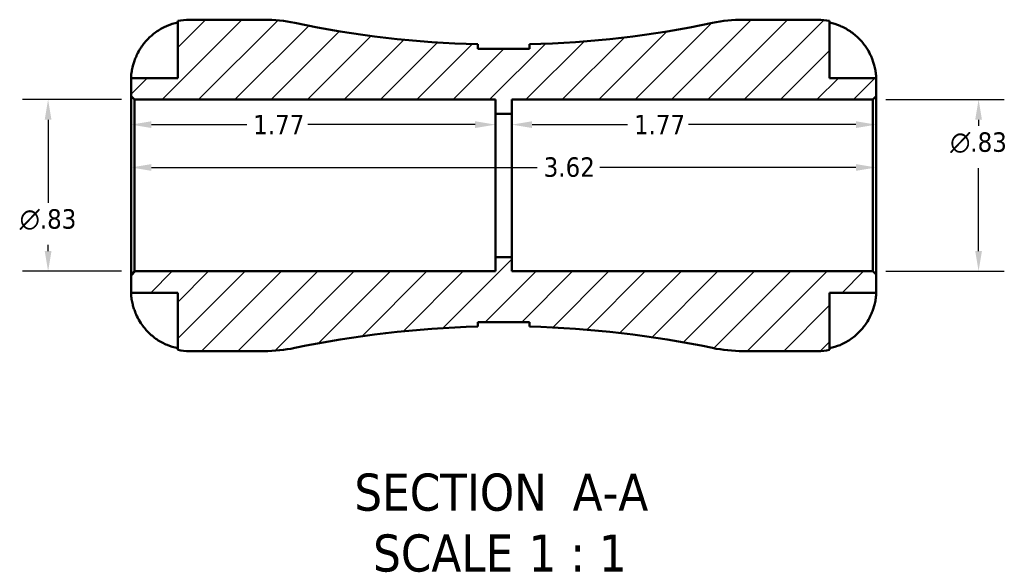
# Model space of a CAD drawing. Header units: inches. Extents: x 0.1 to 37.4, y -3.6 to 21.4.
# Tile 1 of 8: x 13.3 to 18.1, y -3.6 to -1. Entities that reach past the tile are written whole.
import ezdxf

# ---------------------------------------------------------------- set-up
doc = ezdxf.new("R2010")
doc.units = ezdxf.units.IN
doc.header["$MEASUREMENT"] = 0
for name, color, linetype, lineweight in [('Dimension (ANSI)', 7, 'Continuous', 25), ('Hatch (ANSI)', 7, 'Continuous', 18), ('Symbol (ANSI)', 7, 'Continuous', 25), ('Visible (ANSI)', 7, 'Continuous', 50)]:
    doc.layers.add(name, color=color, linetype=linetype, lineweight=lineweight)
doc.styles.add('Label Text (ANSI)', font='tahoma.ttf')
doc.styles.add('Note Text (ANSI)', font='tahoma.ttf')
doc.dimstyles.new('Default (ANSI)', dxfattribs={"dimtxt": 0.09448818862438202, "dimasz": 0.09842519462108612, "dimexe": 0.125, "dimexo": 0.0625, "dimgap": 0.03149606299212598, "dimtad": 0, "dimtih": 1, "dimtoh": 1, "dimrnd": 1e-08, "dimzin": 4, "dimdsep": 46, "dimtxsty": 'Note Text (ANSI)', "dimcen": 0.09, "dimdle": 0.3937007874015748, "dimclrd": 256, "dimclre": 256, "dimclrt": 5, "dimadec": 0, "dimazin": 1, "dimtfac": 1, "dimtofl": 0, "dimtmove": 0, "dimatfit": 3, "dimfxl": 1, "dimtolj": 1, "dimtzin": 4, "dimlwd": -1, "dimlwe": -1, "dimarcsym": 0})

# ---------------------------------------------------------------- blocks, each defined once
blk = doc.blocks.new('*D7')
at = {"layer": 'Defpoints', "color": 0, "transparency": 16777216}
for p in [(17.50693044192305, -1.672077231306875), (13.88693044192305, -1.75940011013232), (17.50693044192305, -1.75940011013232)]:
    blk.add_point(p, dxfattribs=at)
at = {"layer": 'Dimension (ANSI)', "transparency": 16777216}
for p, q in [((13.98535563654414, -1.672077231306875), (15.8602776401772, -1.672077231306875)), ((17.40850524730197, -1.672077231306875), (16.16358324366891, -1.672077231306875))]:
    blk.add_line(p, q, dxfattribs=at)
for points in [[(13.98535563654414, -1.655673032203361), (13.98535563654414, -1.688481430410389), (13.88693044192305, -1.672077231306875)], [(17.40850524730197, -1.655673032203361), (17.40850524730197, -1.688481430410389), (17.50693044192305, -1.672077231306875)]]:
    blk.add_solid(points, dxfattribs=at)
at = {"layer": 'Dimension (ANSI)', "color": 5, "transparency": 16777216, "insert": (15.89177370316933, -1.622865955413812), "char_height": 0.09448818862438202, "attachment_point": 1, "style": 'Note Text (ANSI)'}
blk.add_mtext('\\A1;3.62', dxfattribs=at)
blk = doc.blocks.new('*D8')
at = {"layer": 'Defpoints', "color": 0, "transparency": 16777216}
for p in [(15.73693044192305, -1.464111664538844), (15.73693044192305, -1.75940011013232), (17.50693044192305, -1.75940011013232)]:
    blk.add_point(p, dxfattribs=at)
at = {"layer": 'Dimension (ANSI)', "transparency": 16777216}
for p, q in [((15.83535563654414, -1.464111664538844), (16.29886298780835, -1.464111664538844)), ((17.40850524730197, -1.464111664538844), (16.59499789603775, -1.464111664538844))]:
    blk.add_line(p, q, dxfattribs=at)
for points in [[(15.83535563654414, -1.44770746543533), (15.83535563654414, -1.480515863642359), (15.73693044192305, -1.464111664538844)], [(17.40850524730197, -1.44770746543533), (17.40850524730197, -1.480515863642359), (17.50693044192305, -1.464111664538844)]]:
    blk.add_solid(points, dxfattribs=at)
at = {"layer": 'Dimension (ANSI)', "color": 5, "transparency": 16777216, "insert": (16.33035905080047, -1.416708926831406), "char_height": 0.09448818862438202, "attachment_point": 1, "style": 'Note Text (ANSI)'}
blk.add_mtext('\\A1;1.77', dxfattribs=at)
blk = doc.blocks.new('*D9')
at = {"layer": 'Defpoints', "color": 0, "transparency": 16777216}
for p in [(13.88693044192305, -1.464111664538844), (13.88693044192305, -1.75940011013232), (15.65693044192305, -1.75940011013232)]:
    blk.add_point(p, dxfattribs=at)
at = {"layer": 'Dimension (ANSI)', "transparency": 16777216}
for p, q in [((13.98535563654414, -1.464111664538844), (14.44886298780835, -1.464111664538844)), ((15.55850524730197, -1.464111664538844), (14.74499789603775, -1.464111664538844))]:
    blk.add_line(p, q, dxfattribs=at)
for points in [[(13.98535563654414, -1.44770746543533), (13.98535563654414, -1.480515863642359), (13.88693044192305, -1.464111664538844)], [(15.55850524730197, -1.44770746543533), (15.55850524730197, -1.480515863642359), (15.65693044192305, -1.464111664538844)]]:
    blk.add_solid(points, dxfattribs=at)
at = {"layer": 'Dimension (ANSI)', "color": 5, "transparency": 16777216, "insert": (14.48035905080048, -1.416708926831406), "char_height": 0.09448818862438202, "attachment_point": 1, "style": 'Note Text (ANSI)'}
blk.add_mtext('\\A1;1.77', dxfattribs=at)
blk = doc.blocks.new('*D10')
at = {"layer": 'Defpoints', "color": 0, "transparency": 16777216}
for p in [(17.49083044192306, -1.342077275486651), (18.00474741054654, -1.342077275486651), (17.49083044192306, -2.17672294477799)]:
    blk.add_point(p, dxfattribs=at)
at = {"layer": 'Dimension (ANSI)', "transparency": 16777216}
for p, q in [((17.55333044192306, -1.342077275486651), (18.12974741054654, -1.342077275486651)), ((18.00474741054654, -1.440502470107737), (18.00474741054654, -1.470085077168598)), ((18.00474741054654, -2.078297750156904), (18.00474741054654, -1.675261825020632)), ((17.55333044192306, -2.17672294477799), (18.12974741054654, -2.17672294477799))]:
    blk.add_line(p, q, dxfattribs=at)
for points in [[(17.98834321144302, -1.440502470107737), (18.02115160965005, -1.440502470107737), (18.00474741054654, -1.342077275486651)], [(17.98834321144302, -2.078297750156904), (18.02115160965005, -2.078297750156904), (18.00474741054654, -2.17672294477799)]]:
    blk.add_solid(points, dxfattribs=at)
at = {"layer": 'Dimension (ANSI)', "color": 5, "transparency": 16777216, "insert": (17.86676234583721, -1.501581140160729), "char_height": 0.09448818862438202, "attachment_point": 1, "style": 'Note Text (ANSI)'}
blk.add_mtext('\\A1;{\\fAIGDT|b0|i0;\\H0.0945;\\ln}\\fTahoma|b0|i0;\\H0.0945;.83', dxfattribs=at)
blk = doc.blocks.new('*D11')
at = {"layer": 'Defpoints', "color": 0, "transparency": 16777216}
for p in [(13.90303044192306, -1.342077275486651), (13.48337453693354, -2.17672294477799), (13.90303044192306, -2.17672294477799)]:
    blk.add_point(p, dxfattribs=at)
at = {"layer": 'Dimension (ANSI)', "transparency": 16777216}
for p, q in [((13.84053044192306, -1.342077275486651), (13.35837453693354, -1.342077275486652)), ((13.48337453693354, -1.440502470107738), (13.48337453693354, -1.843538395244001)), ((13.48337453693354, -2.078297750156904), (13.48337453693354, -2.048715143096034)), ((13.84053044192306, -2.17672294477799), (13.35837453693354, -2.17672294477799))]:
    blk.add_line(p, q, dxfattribs=at)
for points in [[(13.46697033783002, -1.440502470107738), (13.49977873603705, -1.440502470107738), (13.48337453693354, -1.342077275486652)], [(13.46697033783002, -2.078297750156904), (13.49977873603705, -2.078297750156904), (13.48337453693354, -2.17672294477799)]]:
    blk.add_solid(points, dxfattribs=at)
at = {"layer": 'Dimension (ANSI)', "color": 5, "transparency": 16777216, "insert": (13.34538947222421, -1.87503445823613), "char_height": 0.09448818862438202, "attachment_point": 1, "style": 'Note Text (ANSI)'}
blk.add_mtext('\\A1;{\\fAIGDT|b0|i0;\\H0.0945;\\ln}\\fTahoma|b0|i0;\\H0.0945;.83', dxfattribs=at)

msp = doc.modelspace()

# ---------------------------------------------------------------- hatches: boundary and pattern name
at = {"layer": 'Hatch (ANSI)'}
h = msp.add_hatch(dxfattribs=at)
h.set_pattern_fill('ANSI31', color=256, scale=0.9999999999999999, style=0)
h.set_pattern_definition([(45, (0, 0), (-0.08838834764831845, 0.08838834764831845), [])])
edge = h.paths.add_edge_path()
edge.add_ellipse((14.53321140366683, -1.84040011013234), major_axis=(0.7239999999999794, -2.447735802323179e-15), ratio=1, start_angle=270, end_angle=281.847868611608)
edge.add_ellipse((15.69693044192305, -7.387652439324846), major_axis=(4.838676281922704, 1.015071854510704), ratio=1, start_angle=79.60318612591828, end_angle=90, ccw=False)
edge.add_line((15.57173359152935, -2.445235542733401), (15.57173359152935, -2.42345325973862))
edge.add_line((15.57173359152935, -2.42345325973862), (15.82212729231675, -2.42345325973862))
edge.add_line((15.82212729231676, -2.42345325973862), (15.82212729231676, -2.445235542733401))
edge.add_ellipse((15.69693044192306, -7.387652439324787), major_axis=(4.942416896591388, -0.1251968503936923), ratio=1, start_angle=79.60318612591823, end_angle=90, ccw=False)
edge.add_ellipse((16.86064948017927, -1.840400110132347), major_axis=(0.7085760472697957, -0.1486471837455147), ratio=1, start_angle=269.9999999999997, end_angle=281.847868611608)
edge.add_line((16.86064948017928, -2.56440011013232), (17.22358398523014, -2.56440011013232))
edge.add_ellipse((17.22358398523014, -2.281053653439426), major_axis=(0.2833464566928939, -2.098059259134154e-15), ratio=1, start_angle=270, end_angle=281.5369590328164)
edge.add_line((17.28025327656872, -2.558675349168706), (17.28025327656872, -2.281053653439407))
edge.add_line((17.28025327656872, -2.281053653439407), (17.50693044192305, -2.281053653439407))
edge.add_line((17.50693044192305, -2.281053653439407), (17.50693044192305, -2.19282294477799))
edge.add_line((17.50693044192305, -2.19282294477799), (17.49083044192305, -2.176722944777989))
edge.add_line((17.49083044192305, -2.176722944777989), (15.73693044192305, -2.176722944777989))
edge.add_line((15.73693044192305, -2.176722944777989), (15.73693044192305, -2.107169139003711))
edge.add_line((15.73693044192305, -2.107169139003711), (15.65693044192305, -2.107169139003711))
edge.add_line((15.65693044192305, -2.107169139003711), (15.65693044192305, -2.176722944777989))
edge.add_line((15.65693044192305, -2.176722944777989), (13.90303044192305, -2.176722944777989))
edge.add_line((13.90303044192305, -2.176722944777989), (13.88693044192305, -2.19282294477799))
edge.add_line((13.88693044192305, -2.19282294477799), (13.88693044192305, -2.281053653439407))
edge.add_line((13.88693044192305, -2.281053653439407), (14.11360760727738, -2.281053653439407))
edge.add_line((14.11360760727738, -2.281053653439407), (14.11360760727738, -2.558675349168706))
edge.add_ellipse((14.17027689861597, -2.281053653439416), major_axis=(0.2776216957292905, -0.056669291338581), ratio=1, start_angle=270.0000000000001, end_angle=281.5369590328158)
edge.add_line((14.17027689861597, -2.56440011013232), (14.53321140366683, -2.56440011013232))
edge = h.paths.add_edge_path()
edge.add_line((15.82212729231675, -1.09534696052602), (15.57173359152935, -1.09534696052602))
edge.add_line((15.57173359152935, -1.09534696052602), (15.57173359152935, -1.07356467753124))
edge.add_ellipse((15.69693044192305, 3.868852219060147), major_axis=(-4.942416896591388, 0.1251968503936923), ratio=1, start_angle=79.60318612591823, end_angle=90, ccw=False)
edge.add_ellipse((14.53321140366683, -1.6784001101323), major_axis=(-0.7085760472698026, 0.1486471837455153), ratio=1, start_angle=269.9999999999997, end_angle=281.847868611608)
edge.add_line((14.53321140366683, -0.9544001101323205), (14.17027689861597, -0.9544001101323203))
edge.add_ellipse((14.17027689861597, -1.237746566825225), major_axis=(-0.283346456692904, 1.22386790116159e-15), ratio=1, start_angle=270, end_angle=281.5369590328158)
edge.add_line((14.11360760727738, -0.9601248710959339), (14.11360760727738, -1.237746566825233))
edge.add_line((14.11360760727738, -1.237746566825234), (13.88693044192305, -1.237746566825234))
edge.add_line((13.88693044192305, -1.237746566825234), (13.88693044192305, -1.325977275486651))
edge.add_line((13.88693044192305, -1.325977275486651), (13.90303044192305, -1.342077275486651))
edge.add_line((13.90303044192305, -1.342077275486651), (15.65693044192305, -1.342077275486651))
edge.add_line((15.65693044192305, -1.342077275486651), (15.65693044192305, -1.411631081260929))
edge.add_line((15.65693044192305, -1.411631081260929), (15.73693044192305, -1.411631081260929))
edge.add_line((15.73693044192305, -1.411631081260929), (15.73693044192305, -1.342077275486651))
edge.add_line((15.73693044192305, -1.342077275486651), (17.49083044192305, -1.342077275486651))
edge.add_line((17.49083044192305, -1.342077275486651), (17.50693044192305, -1.325977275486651))
edge.add_line((17.50693044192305, -1.325977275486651), (17.50693044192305, -1.237746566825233))
edge.add_line((17.50693044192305, -1.237746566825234), (17.28025327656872, -1.237746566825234))
edge.add_line((17.28025327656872, -1.237746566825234), (17.28025327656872, -0.960124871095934))
edge.add_ellipse((17.22358398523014, -1.237746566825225), major_axis=(-0.2776216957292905, 0.056669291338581), ratio=1, start_angle=269.9999999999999, end_angle=281.5369590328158)
edge.add_line((17.22358398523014, -0.9544001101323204), (16.86064948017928, -0.9544001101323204))
edge.add_ellipse((16.86064948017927, -1.678400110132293), major_axis=(-0.7239999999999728, 2.272897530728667e-15), ratio=1, start_angle=270, end_angle=281.847868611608)
edge.add_ellipse((15.69693044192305, 3.868852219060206), major_axis=(-4.838676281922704, -1.015071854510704), ratio=1, start_angle=79.60318612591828, end_angle=90, ccw=False)
edge.add_line((15.82212729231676, -1.07356467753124), (15.82212729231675, -1.09534696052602))

# ---------------------------------------------------------------- linework, layer by layer
at = {"layer": 'Visible (ANSI)'}
for p, q in [((14.53321140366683, -0.9544001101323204), (14.17027689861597, -0.9544001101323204)), ((17.22358398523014, -0.9544001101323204), (16.86064948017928, -0.9544001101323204)), ((14.11360760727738, -0.9601248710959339), (14.11360760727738, -1.237746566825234)), ((17.28025327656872, -1.237746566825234), (17.28025327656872, -0.9601248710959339)), ((15.57173359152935, -1.09534696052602), (15.57173359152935, -1.07356467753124)), ((15.82212729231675, -1.09534696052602), (15.57173359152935, -1.09534696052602)), ((15.82212729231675, -1.07356467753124), (15.82212729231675, -1.09534696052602)), ((14.11360760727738, -1.237746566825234), (13.88693044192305, -1.237746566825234)), ((13.88693044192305, -1.237746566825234), (13.88693044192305, -1.325977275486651)), ((17.50693044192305, -1.237746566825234), (17.28025327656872, -1.237746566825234)), ((17.50693044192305, -1.325977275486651), (17.50693044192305, -1.237746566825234)), ((13.88693044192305, -1.325977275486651), (13.90303044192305, -1.342077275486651)), ((13.88693044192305, -1.325977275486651), (13.88693044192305, -2.19282294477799)), ((17.49083044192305, -1.342077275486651), (17.50693044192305, -1.325977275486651)), ((17.50693044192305, -2.19282294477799), (17.50693044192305, -1.325977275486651)), ((13.90303044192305, -1.342077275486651), (15.65693044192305, -1.342077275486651)), ((13.90303044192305, -2.176722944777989), (13.90303044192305, -1.342077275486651)), ((15.65693044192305, -1.342077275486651), (15.65693044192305, -1.411631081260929)), ((15.73693044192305, -1.411631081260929), (15.73693044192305, -1.342077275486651)), ((15.73693044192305, -1.342077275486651), (17.49083044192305, -1.342077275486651)), ((17.49083044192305, -1.342077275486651), (17.49083044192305, -2.176722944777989)), ((15.65693044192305, -1.411631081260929), (15.73693044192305, -1.411631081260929)), ((15.65693044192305, -2.107169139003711), (15.65693044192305, -1.411631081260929)), ((15.73693044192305, -2.107169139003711), (15.73693044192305, -1.411631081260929)), ((15.73693044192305, -2.107169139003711), (15.65693044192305, -2.107169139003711)), ((15.65693044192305, -2.107169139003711), (15.65693044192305, -2.176722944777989)), ((15.73693044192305, -2.176722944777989), (15.73693044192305, -2.107169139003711)), ((13.90303044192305, -2.176722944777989), (13.88693044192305, -2.19282294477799)), ((13.88693044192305, -2.19282294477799), (13.88693044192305, -2.281053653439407)), ((15.65693044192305, -2.176722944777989), (13.90303044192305, -2.176722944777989)), ((17.49083044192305, -2.176722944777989), (15.73693044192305, -2.176722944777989)), ((17.50693044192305, -2.19282294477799), (17.49083044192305, -2.176722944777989)), ((17.50693044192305, -2.281053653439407), (17.50693044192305, -2.19282294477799)), ((13.88693044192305, -2.281053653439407), (14.11360760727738, -2.281053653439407)), ((14.11360760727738, -2.281053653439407), (14.11360760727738, -2.558675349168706)), ((17.28025327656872, -2.558675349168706), (17.28025327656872, -2.281053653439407)), ((17.28025327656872, -2.281053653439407), (17.50693044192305, -2.281053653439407)), ((15.57173359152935, -2.445235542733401), (15.57173359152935, -2.42345325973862)), ((15.57173359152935, -2.42345325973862), (15.82212729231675, -2.42345325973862)), ((15.82212729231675, -2.42345325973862), (15.82212729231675, -2.445235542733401)), ((14.17027689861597, -2.56440011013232), (14.53321140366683, -2.56440011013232)), ((16.86064948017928, -2.56440011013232), (17.22358398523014, -2.56440011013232))]:
    msp.add_line(p, q, dxfattribs=at)
for centre, radius, start, end in [((14.17027689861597, -1.237746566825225), 0.2833464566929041, 90, 101.5369590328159), ((14.53321140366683, -1.6784001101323), 0.7239999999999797, 78.15213138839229, 90.00000000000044), ((16.86064948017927, -1.678400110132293), 0.7239999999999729, 89.99999999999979, 101.8478686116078), ((17.22358398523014, -1.237746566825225), 0.283346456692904, 78.46304096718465, 90.00000000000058), ((15.69693044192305, 3.868852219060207), 4.944002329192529, 258.1521313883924, 268.548945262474), ((15.69693044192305, 3.868852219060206), 4.944002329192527, 271.451054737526, 281.8478686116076), ((15.69693044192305, -7.387652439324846), 4.944002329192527, 91.451054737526, 101.8478686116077), ((15.69693044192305, -7.387652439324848), 4.944002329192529, 78.15213138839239, 88.54894526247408), ((14.17027689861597, -2.281053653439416), 0.283346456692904, 258.4630409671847, 270.0000000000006), ((14.53321140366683, -1.84040011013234), 0.7239999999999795, 269.9999999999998, 281.8478686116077), ((16.86064948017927, -1.840400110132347), 0.7239999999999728, 258.1521313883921, 270.0000000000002), ((17.22358398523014, -2.281053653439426), 0.2833464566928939, 269.9999999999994, 281.5369590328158)]:
    msp.add_arc(centre, radius, start, end, dxfattribs=at)
for points, knots in [([(13.91520033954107, -1.124407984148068), (13.92083494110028, -1.112574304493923), (13.92754809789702, -1.10061908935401), (13.94573570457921, -1.073169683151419), (13.95808454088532, -1.058251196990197), (13.98286724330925, -1.033310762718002), (13.99755992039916, -1.020969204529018), (14.0292231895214, -0.9996763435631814), (14.04619422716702, -0.9907257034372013), (14.07794785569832, -0.9775053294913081), (14.09556462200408, -0.9719220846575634), (14.11360760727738, -0.9682014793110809)], [3.571984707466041, 3.571984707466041, 3.571984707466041, 3.571984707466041, 3.667509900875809, 3.667509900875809, 3.802092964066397, 3.802092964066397, 3.935427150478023, 3.935427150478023, 4.068761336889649, 4.068761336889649, 4.197523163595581, 4.197523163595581, 4.197523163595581, 4.197523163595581]), ([(17.28025327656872, -0.9682014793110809), (17.29829626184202, -0.9719220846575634), (17.31591302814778, -0.9775053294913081), (17.34766665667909, -0.9907257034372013), (17.36463769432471, -0.9996763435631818), (17.39630096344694, -1.020969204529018), (17.41099364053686, -1.033310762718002), (17.43577634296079, -1.058251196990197), (17.44812517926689, -1.073169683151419), (17.46631278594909, -1.10061908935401), (17.47302594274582, -1.112574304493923), (17.47866054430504, -1.124407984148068)], [0.1365471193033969, 0.1365471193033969, 0.1365471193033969, 0.1365471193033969, 0.265308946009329, 0.265308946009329, 0.3986431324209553, 0.3986431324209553, 0.5319773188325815, 0.5319773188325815, 0.6665603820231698, 0.6665603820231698, 0.7620855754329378, 0.7620855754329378, 0.7620855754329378, 0.7620855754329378]), ([(13.88693044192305, -1.237746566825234), (13.88693044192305, -1.237746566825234), (13.8868704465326, -1.234770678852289), (13.88737937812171, -1.223303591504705), (13.88798104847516, -1.214989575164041), (13.8908133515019, -1.196959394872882), (13.89254641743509, -1.188378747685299), (13.89672203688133, -1.172486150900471), (13.89879753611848, -1.165597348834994), (13.90362538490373, -1.151538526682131), (13.90635317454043, -1.144434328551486), (13.91121638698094, -1.133003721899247), (13.91316384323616, -1.128684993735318), (13.91520033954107, -1.124407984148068)], [-1.990798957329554, -1.990798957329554, -1.990798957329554, -1.990798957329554, -1.876535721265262, -1.876535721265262, -1.763471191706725, -1.763471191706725, -1.680708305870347, -1.680708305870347, -1.621483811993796, -1.621483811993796, -1.562431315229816, -1.562431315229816, -1.526269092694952, -1.526269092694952, -1.526269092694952, -1.526269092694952]), ([(17.47866054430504, -1.124407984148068), (17.48098909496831, -1.129298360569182), (17.48320047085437, -1.134241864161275), (17.48821194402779, -1.146224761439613), (17.49085854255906, -1.153241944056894), (17.49559308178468, -1.167283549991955), (17.49763919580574, -1.174233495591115), (17.50169915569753, -1.190117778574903), (17.50335392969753, -1.19862186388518), (17.50594172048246, -1.215832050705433), (17.50649576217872, -1.223612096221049), (17.50699016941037, -1.234778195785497), (17.50693044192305, -1.237746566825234), (17.50693044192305, -1.237746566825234)], [-0.4643830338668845, -0.4643830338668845, -0.4643830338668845, -0.4643830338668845, -0.4230536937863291, -0.4230536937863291, -0.3646858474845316, -0.3646858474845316, -0.3046411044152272, -0.3046411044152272, -0.2216053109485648, -0.2216053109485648, -0.1141187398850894, -0.1141187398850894, 0, 0, 0, 0]), ([(13.91520033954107, -2.394392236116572), (13.9128717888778, -2.389501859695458), (13.91066041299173, -2.384558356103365), (13.90564893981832, -2.372575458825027), (13.90300234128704, -2.365558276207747), (13.89826780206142, -2.351516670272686), (13.89622168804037, -2.344566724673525), (13.89216172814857, -2.328682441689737), (13.89050695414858, -2.32017835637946), (13.88791916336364, -2.302968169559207), (13.88736512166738, -2.295188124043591), (13.88687071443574, -2.284022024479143), (13.88693044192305, -2.281053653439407), (13.88693044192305, -2.281053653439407)], [-0.464383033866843, -0.464383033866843, -0.464383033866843, -0.464383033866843, -0.4230536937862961, -0.4230536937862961, -0.3646858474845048, -0.3646858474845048, -0.3046411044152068, -0.3046411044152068, -0.2216053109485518, -0.2216053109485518, -0.1141187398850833, -0.1141187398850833, 0, 0, 0, 0]), ([(17.50693044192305, -2.281053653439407), (17.50693044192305, -2.281053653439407), (17.5069904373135, -2.284029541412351), (17.50648150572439, -2.295496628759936), (17.50587983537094, -2.3038106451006), (17.5030475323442, -2.321840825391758), (17.50131446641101, -2.330421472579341), (17.49713884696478, -2.34631406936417), (17.49506334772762, -2.353202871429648), (17.49023549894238, -2.367261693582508), (17.48750770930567, -2.374365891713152), (17.48264449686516, -2.385796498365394), (17.48069704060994, -2.390115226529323), (17.47866054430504, -2.394392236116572)], [-1.990798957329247, -1.990798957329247, -1.990798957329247, -1.990798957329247, -1.87653572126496, -1.87653572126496, -1.763471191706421, -1.763471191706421, -1.680708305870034, -1.680708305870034, -1.621483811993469, -1.621483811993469, -1.562431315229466, -1.562431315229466, -1.526269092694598, -1.526269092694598, -1.526269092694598, -1.526269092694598]), ([(14.11360760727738, -2.550598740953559), (14.09542173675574, -2.546848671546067), (14.07766334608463, -2.541204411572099), (14.04574143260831, -2.527856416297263), (14.02872028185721, -2.518838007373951), (13.99698238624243, -2.497388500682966), (13.98226518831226, -2.484958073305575), (13.95755803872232, -2.459940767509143), (13.94529684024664, -2.445046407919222), (13.92733700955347, -2.417805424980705), (13.92074762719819, -2.406042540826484), (13.91520033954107, -2.394392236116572)], [0.1365673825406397, 0.1365673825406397, 0.1365673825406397, 0.1365673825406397, 0.2663557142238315, 0.2663557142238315, 0.4002213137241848, 0.4002213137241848, 0.534086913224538, 0.534086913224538, 0.6681495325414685, 0.6681495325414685, 0.7620867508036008, 0.7620867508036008, 0.7620867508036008, 0.7620867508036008]), ([(17.47866054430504, -2.394392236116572), (17.47302594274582, -2.406225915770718), (17.46631278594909, -2.41818113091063), (17.44812517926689, -2.445630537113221), (17.43577634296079, -2.460549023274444), (17.41099364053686, -2.485489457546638), (17.39630096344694, -2.497831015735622), (17.36463769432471, -2.519123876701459), (17.34766665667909, -2.528074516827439), (17.31591302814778, -2.541294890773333), (17.29829626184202, -2.546878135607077), (17.28025327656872, -2.550598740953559)], [3.571984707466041, 3.571984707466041, 3.571984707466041, 3.571984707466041, 3.667509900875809, 3.667509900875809, 3.802092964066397, 3.802092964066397, 3.935427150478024, 3.935427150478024, 4.06876133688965, 4.06876133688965, 4.197523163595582, 4.197523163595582, 4.197523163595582, 4.197523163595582])]:
    msp.add_open_spline(points, degree=3, knots=knots, dxfattribs=at)

# ---------------------------------------------------------------- texts
at = {"layer": 'Symbol (ANSI)', "char_height": 0.1799999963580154, "attachment_point": 7, "style": 'Label Text (ANSI)'}
for s, insert in [('SECTION', (14.97155981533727, -3.342890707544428)), (' A-A', (15.96503415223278, -3.339098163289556)), ('SCALE', (15.06287258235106, -3.638672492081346)), (' 1 : 1', (15.75060954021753, -3.635463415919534))]:
    msp.add_mtext(s, dxfattribs=dict(at, insert=insert))

# ---------------------------------------------------------------- dimensions: what is measured, and where the dimension line sits
at = {"layer": 'Dimension (ANSI)'}
for base, p1, p2, picture, middle in [((13.48337453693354, -2.17672294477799), (13.90303044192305, -1.342077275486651), (13.90303044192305, -2.176722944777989), '*D11', (13.48337453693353, -1.946126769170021)), ((18.00474741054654, -1.342077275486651), (17.49083044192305, -2.176722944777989), (17.49083044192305, -1.342077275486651), '*D10', (18.00474741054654, -1.57267345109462))]:
    dim = msp.add_linear_dim(base=base, p1=p1, p2=p2, angle=90, text='{\\fAIGDT|b0|i0;\\H0.0945;\\ln}\\fTahoma|b0|i0;\\H0.0945;<>', dimstyle='Default (ANSI)', override={"dimgap": 0.03149606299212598, "dimdec": 2, "dimtol": 0, "dimlim": 0, "dimtp": 0, "dimtm": -0, "dimtdec": 2, "dimatfit": 1}, dxfattribs=at)
    dim.commit()
    dim.dimension.update_dxf_attribs({"geometry": picture, "text_midpoint": middle, "dimtype": 160})
for base, p1, p2, picture, middle in [((13.88693044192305, -1.464111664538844), (15.65693044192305, -1.75940011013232), (13.88693044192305, -1.75940011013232), '*D9', (14.59693044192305, -1.464111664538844)), ((15.73693044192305, -1.464111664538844), (17.50693044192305, -1.75940011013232), (15.73693044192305, -1.75940011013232), '*D8', (16.44693044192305, -1.464111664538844))]:
    dim = msp.add_linear_dim(base=base, p1=p1, p2=p2, angle=180, dimstyle='Default (ANSI)', override={"dimgap": 0.03149606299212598, "dimtih": 0, "dimtoh": 0, "dimdec": 2, "dimse1": 1, "dimse2": 1, "dimtol": 0, "dimlim": 0, "dimtp": 0, "dimtm": -0, "dimtdec": 2, "dimatfit": 1}, dxfattribs=at)
    dim.commit()
    dim.dimension.update_dxf_attribs({"geometry": picture, "text_midpoint": middle, "dimtype": 160})
dim = msp.add_linear_dim(base=(17.50693044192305, -1.672077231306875), p1=(13.88693044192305, -1.75940011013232), p2=(17.50693044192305, -1.75940011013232), dimstyle='Default (ANSI)', override={"dimgap": 0.03149606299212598, "dimtih": 0, "dimtoh": 0, "dimdec": 2, "dimse1": 1, "dimse2": 1, "dimtol": 0, "dimlim": 0, "dimtp": 0, "dimtm": -0, "dimtdec": 2, "dimatfit": 1}, dxfattribs=at)
dim.commit()
dim.dimension.update_dxf_attribs({"geometry": '*D7', "text_midpoint": (16.01193044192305, -1.672077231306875), "dimtype": 160})

doc.saveas('drawing.dxf')
